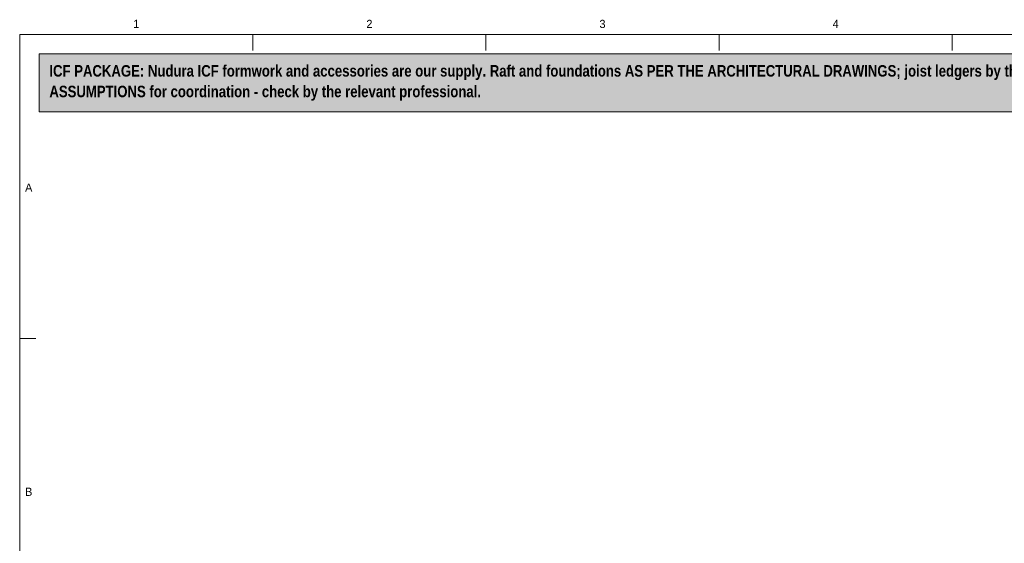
# Model space of a CAD drawing. Header units: millimetres. Extents: x 17 to 413, y 4 to 292.
# Tile 14 of 30: x 20 to 173, y 211 to 292. Entities that reach past the tile are written whole.
import ezdxf
from ezdxf.enums import TextEntityAlignment as Align

# ---------------------------------------------------------------- set-up
doc = ezdxf.new("R2010")
doc.units = ezdxf.units.MM
for name, color, linetype in [('FILL-WHITE', 7, 'Continuous'), ('LINE-INK', 7, 'Continuous'), ('LINE-RED', 7, 'Continuous'), ('TEXT-INK', 7, 'Continuous'), ('TEXT-STEEL_GREY', 7, 'Continuous')]:
    doc.layers.add(name, color=color, linetype=linetype)
doc.styles.add('OpenSansCondensed-Bold', font='OpenSansCondensed-Bold.ttf')

msp = doc.modelspace()

# ---------------------------------------------------------------- hatches: boundary and pattern name
at = {"layer": 'FILL-WHITE', "true_color": 0xfff5f0}
h = msp.add_hatch(color=7, dxfattribs=at)
h.dxf.hatch_style = 1
h.paths.add_polyline_path([(23, 278), (307, 278), (307, 287), (23, 287)])

# ---------------------------------------------------------------- linework, layer by layer
at = {"layer": 'LINE-INK', "lineweight": 5}
for p, q in [((56.12, 290), (56.12, 287.5)), ((92.25, 290), (92.25, 287.5)), ((128.38, 290), (128.38, 287.5)), ((164.5, 290), (164.5, 287.5)), ((20, 242.83), (22.5, 242.83))]:
    msp.add_line(p, q, dxfattribs=at)
msp.add_lwpolyline([(20, 7), (413, 7), (413, 290), (20, 290)], close=True, dxfattribs=at)
at = {"layer": 'LINE-RED', "lineweight": 5}
msp.add_lwpolyline([(23, 278), (307, 278), (307, 287), (23, 287)], close=True, dxfattribs=at)

# ---------------------------------------------------------------- texts
at = {"layer": 'TEXT-INK', "style": 'OpenSansCondensed-Bold'}
for s, p in [('ICF PACKAGE: Nudura ICF formwork and accessories are our supply. Raft and foundations AS PER THE ARCHITECTURAL DRAWINGS; joist ledgers by the engineer. Floors, stairs, partitions, roof and joinery are drawn as DESIGN', (24.6, 283.47)), ('ASSUMPTIONS for coordination - check by the relevant professional.', (24.6, 280.27))]:
    msp.add_text(s, height=1.778, dxfattribs=at).set_placement(p)
at = {"layer": 'TEXT-STEEL_GREY'}
for s, p in [('1', (38.06, 291)), ('2', (74.19, 291)), ('3', (110.31, 291)), ('4', (146.44, 291)), ('A', (21.4, 265.62)), ('B', (21.4, 218.45))]:
    msp.add_text(s, height=1.27, dxfattribs=at).set_placement(p, align=Align.CENTER)

doc.saveas('drawing.dxf')
